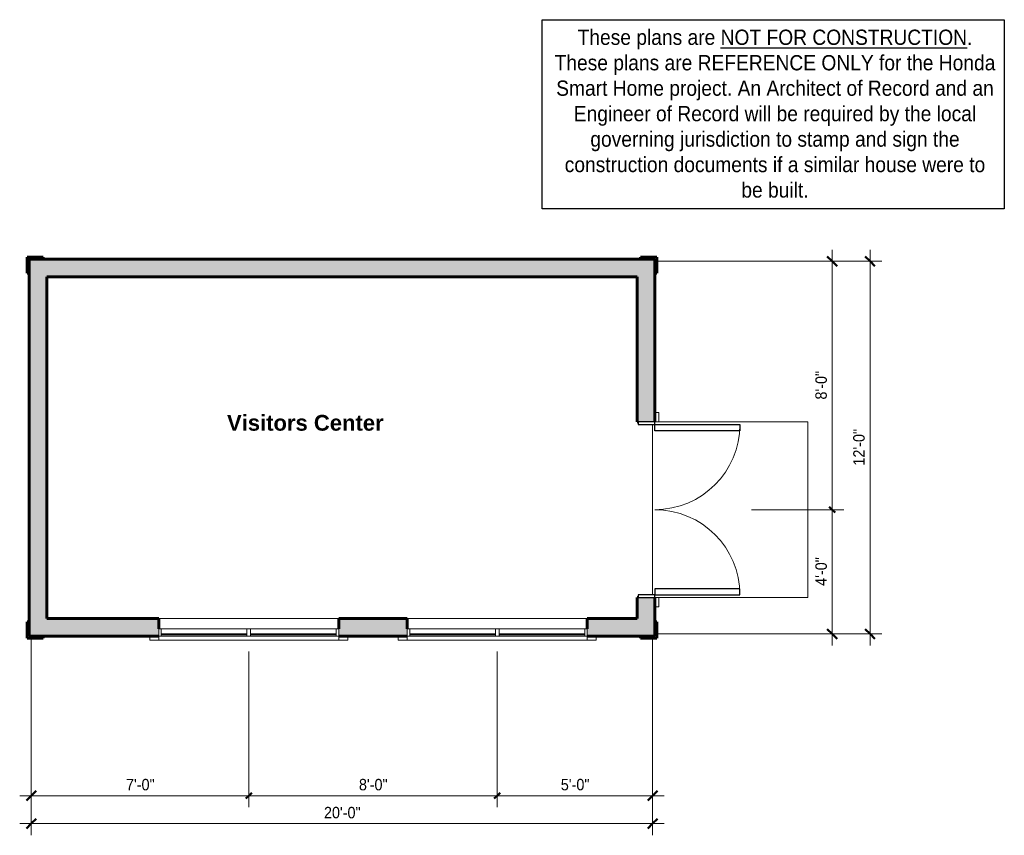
# Model space of a CAD drawing. Header units: inches. Extents: x -215 to 166, y -643 to -327.
import ezdxf

# ---------------------------------------------------------------- set-up
doc = ezdxf.new("R2010")
doc.units = ezdxf.units.IN
doc.header["$MEASUREMENT"] = 0
doc.linetypes.add('3B Center Short', pattern=[0.59375, 0.375, -0.0625, 0.09375, -0.0625])
for name, color, linetype, lineweight in [('A-ANNO-DIMS', 1, 'Continuous', 9), ('A-ANNO-DIMS-48', 1, 'Continuous', 9), ('A-AREA-IDEN', 2, 'Continuous', 9), ('A-DOOR', 1, 'Continuous', 18), ('A-DOOR-FRAM', 1, 'Continuous', 30), ('A-EQPM', 6, 'Continuous', 9), ('A-FLOR-OTLN', 6, 'Continuous', 18), ('A-GLAZ', 6, 'Continuous', 18), ('A-GLAZ-GLAS', 6, 'Continuous', 40), ('A-WALL', 2, 'Continuous', 60), ('A-WALL-PATT', 2, 'Continuous', 18), ('I-WALL', 2, 'Continuous', 18)]:
    doc.layers.add(name, color=color, linetype=linetype, lineweight=lineweight)
doc.styles.add('Arial', font='arial.ttf', dxfattribs={"width": 0.9, "height": 4.425898})
doc.styles.add('Arial_B', font='arialbd.ttf', dxfattribs={"height": 6.088537})
doc.dimstyles.new('Linear_-_3_32__Arial_2', dxfattribs={"dimscale": 12, "dimtxt": 4.5, "dimasz": 0.1875, "dimexe": 0.375, "dimexo": 0.375, "dimgap": 0.0625, "dimtad": 1, "dimdec": 3, "dimrnd": 0.125, "dimzin": 3, "dimdsep": 46, "dimlunit": 4, "dimtxsty": 'Arial', "dimblk1": 'OBLIQUE', "dimblk2": 'OBLIQUE', "dimsah": 1, "dimcen": 0.09, "dimdle": 0.375, "dimazin": 0, "dimtfac": 1, "dimtdec": 3, "dimtix": 1, "dimtmove": 0, "dimatfit": 3, "dimfxl": 1, "dimtvp": 1, "dimfrac": 2, "dimtolj": 1, "dimtzin": 0, "dimarcsym": 2})
doc.dimstyles.new('Linear_-_3_32__Arial_2_1', dxfattribs={"dimscale": 12, "dimtxt": 4.5, "dimasz": 0.1875, "dimexe": 0.375, "dimexo": 0.375, "dimgap": 0.0625, "dimtad": 1, "dimdec": 3, "dimrnd": 0.125, "dimzin": 3, "dimdsep": 46, "dimlunit": 4, "dimtxsty": 'Arial', "dimblk1": 'OBLIQUE', "dimblk2": 'OBLIQUE', "dimsah": 1, "dimcen": 0.09, "dimdle": 0.375, "dimazin": 0, "dimtfac": 1, "dimtdec": 3, "dimtix": 1, "dimtmove": 0, "dimatfit": 3, "dimfxl": 1, "dimtvp": 1, "dimfrac": 2, "dimtolj": 1, "dimtzin": 0, "dimarcsym": 2})
doc.dimstyles.new('Linear_-_3_32__Arial_2_2', dxfattribs={"dimscale": 12, "dimtxt": 4.5, "dimasz": 0.3125, "dimexe": 0.375, "dimexo": 0.375, "dimgap": 0.0625, "dimtad": 1, "dimdec": 3, "dimrnd": 0.125, "dimzin": 3, "dimdsep": 46, "dimlunit": 4, "dimtxsty": 'Arial', "dimblk1": 'OBLIQUE', "dimblk2": 'OBLIQUE', "dimsah": 1, "dimcen": 0.09, "dimdle": 0.375, "dimazin": 0, "dimtfac": 1, "dimtdec": 3, "dimtix": 1, "dimtmove": 0, "dimatfit": 3, "dimfxl": 1, "dimtvp": 1, "dimfrac": 2, "dimtolj": 1, "dimtzin": 0, "dimarcsym": 2})
doc.dimstyles.new('Linear_-_3_32__Arial_2_3', dxfattribs={"dimscale": 12, "dimtxt": 4.5, "dimasz": 0.1875, "dimexe": 0.375, "dimexo": 0.375, "dimgap": 0.0625, "dimtad": 1, "dimdec": 3, "dimrnd": 0.125, "dimzin": 3, "dimdsep": 46, "dimlunit": 4, "dimtxsty": 'Arial', "dimblk1": 'OBLIQUE', "dimblk2": 'OBLIQUE', "dimsah": 1, "dimcen": 0.09, "dimdle": 0.375, "dimazin": 0, "dimtfac": 1, "dimtdec": 3, "dimtix": 1, "dimtmove": 0, "dimatfit": 3, "dimfxl": 1, "dimtvp": 1, "dimfrac": 2, "dimtolj": 1, "dimtzin": 0, "dimarcsym": 2})
pattern_1 = [(45, (0, 0), (-4.006467, 4.006467), []), (135, (0, 0), (-4.006467, -4.006467), [])]

# ---------------------------------------------------------------- blocks, each defined once
blk = doc.blocks.new('Two panel out-swing French Style - 5880FR-2991159-Floor Plan Visitors Center')
at = {"layer": 'A-DOOR', "lineweight": 30}
for p, q in [((-17.12, 3.44), (-17.12, 36.31)), ((-17.12, 36.31), (-14.78, 36.31)), ((-14.78, 36.31), (-14.78, 3.44)), ((48.62, 36.31), (46.28, 36.31)), ((46.28, 36.31), (46.28, 3.44)), ((48.62, 3.44), (48.62, 36.31)), ((-14.78, 3.44), (-17.12, 3.44)), ((46.28, 3.44), (48.62, 3.44))]:
    blk.add_line(p, q, dxfattribs=at)
at = {"layer": 'A-DOOR'}
for p, q in [((-18.25, 4.94), (-21.75, 4.94)), ((-21.75, 4.94), (-21.75, 3.44)), ((-18.25, 3.44), (-18.25, 4.94)), ((53.25, 4.94), (49.75, 4.94)), ((49.75, 4.94), (49.75, 3.44)), ((53.25, 3.44), (53.25, 4.94))]:
    blk.add_line(p, q, dxfattribs=at)
at = {"layer": 'A-DOOR', "lineweight": 9}
for centre, radius, start, end in [((-17.12, 3.44), 32.88, 360, 90), ((48.62, 3.44), 32.87, 90, 180)]:
    blk.add_arc(centre, radius, start, end, dxfattribs=at)
at = {"layer": 'A-DOOR-FRAM'}
for p, q in [((-17.12, 3.44), (-18.25, 3.44)), ((-18.25, 3.44), (-18.25, -2.94)), ((-17.12, -2.94), (-17.12, 3.44)), ((49.75, 3.44), (48.62, 3.44)), ((48.62, 3.44), (48.62, -2.94)), ((49.75, -2.94), (49.75, 3.44)), ((-18.25, -2.94), (-17.12, -2.94)), ((48.62, -2.94), (49.75, -2.94))]:
    blk.add_line(p, q, dxfattribs=at)
blk = doc.blocks.new('Double Casement - _2_211510CS-2777844-Floor Plan Visitors Center')
at = {"layer": 'A-GLAZ'}
for p, q in [((-34.75, 4.94), (-38.25, 4.94)), ((-38.25, 4.94), (-38.25, 3.44)), ((-34.75, 3.44), (-34.75, 4.94)), ((-34.75, 4.94), (34.75, 4.94)), ((38.25, 4.94), (34.75, 4.94)), ((34.75, 4.94), (34.75, 3.44)), ((38.25, 3.44), (38.25, 4.94)), ((34.75, 3.44), (-34.75, 3.44)), ((-34.75, 3.44), (-34.75, 0.56)), ((-34.75, 0.56), (34.75, 0.56)), ((-33.83, 0.56), (-33.83, 3.44)), ((-0.73, 3.44), (-0.73, 0.56)), ((0.73, 3.44), (0.73, 0.56)), ((33.83, 3.44), (33.83, 0.56)), ((34.75, 0.56), (34.75, 3.44))]:
    blk.add_line(p, q, dxfattribs=at)
at = {"layer": 'A-GLAZ-GLAS'}
for p, q in [((-0.73, 2.62), (-33.83, 2.62)), ((33.83, 2.62), (0.73, 2.62))]:
    blk.add_line(p, q, dxfattribs=at)
blk = doc.blocks.new('ADA - ADA-2999608-Floor Plan Visitors Center')
at = {"layer": 'A-EQPM'}
for p, q in [((30.65, -476.67), (30.59, -470.67)), ((30.59, -470.67), (30.65, -470.67)), ((30.59, -470.67), (30.65, -470.67)), ((30.65, -470.67), (30.65, -476.67)), ((30.65, -476.67), (30.65, -470.67)), ((30.65, -471.28), (30.68, -471.28)), ((30.65, -471.43), (30.68, -471.43)), ((30.65, -471.67), (30.65, -475.67)), ((30.68, -471.28), (30.68, -471.43)), ((30.68, -471.43), (30.68, -472)), ((30.65, -472), (30.68, -472)), ((30.65, -472.59), (30.68, -472.59)), ((30.65, -473.04), (30.68, -473.04)), ((30.68, -473.91), (30.65, -473.91)), ((30.68, -474.6), (30.65, -474.6)), ((30.65, -474.67), (30.68, -474.67)), ((30.65, -474.69), (30.68, -474.69)), ((30.65, -474.72), (30.68, -474.72)), ((30.68, -472), (30.68, -472.59)), ((30.68, -472.59), (30.68, -473.04)), ((30.68, -473.04), (30.68, -473.99)), ((30.68, -473.99), (30.68, -474.6)), ((30.68, -474.59), (30.68, -474.72)), ((30.68, -474.72), (30.68, -474.69)), ((30.68, -474.69), (30.68, -474.72)), ((30.68, -474.72), (30.68, -475.57)), ((30.65, -476.67), (30.59, -476.67)), ((30.59, -476.67), (30.65, -476.67)), ((30.65, -475.57), (30.68, -475.57))]:
    blk.add_line(p, q, dxfattribs=at)
blk = doc.blocks.new('DIMBLOCK1-Floor Plan Visitors Center')
at = {"layer": 'A-ANNO-DIMS-48', "transparency": 16777216}
for p, q in [((99.11, -416.17), (99.11, -516.67)), ((31.65, -420.67), (103.61, -420.67)), ((99.11, -420.67), (31.65, -420.67)), ((67.96, -516.67), (103.61, -516.67))]:
    blk.add_line(p, q, dxfattribs=at)
at = {"layer": 'A-ANNO-DIMS-48', "lineweight": 50, "transparency": 16777216}
for p, q in [((99.11, -420.67), (97.24, -418.79)), ((99.11, -420.67), (100.99, -422.54)), ((99.11, -516.67), (97.99, -515.54)), ((99.11, -516.67), (100.24, -517.79))]:
    blk.add_line(p, q, dxfattribs=at)
at = {"layer": 'A-ANNO-DIMS-48', "linetype": '3B Center Short', "transparency": 16777216}
blk.add_line((99.11, -516.67), (67.96, -516.67), dxfattribs=at)
at = {"layer": 'A-ANNO-DIMS-48', "color": 0, "transparency": 16777216, "insert": (92.62, -474.1), "char_height": 4.426, "width": 13.0431, "attachment_point": 1, "rotation": 90, "line_spacing_factor": 0.938532, "style": 'Arial'}
blk.add_mtext('8\'-0"', dxfattribs=at)
blk = doc.blocks.new('_Oblique')
at = {"color": 0, "linetype": 'ByBlock', "lineweight": -2}
blk.add_line((-0.5, -0.5), (0.5, 0.5), dxfattribs=at)
blk = doc.blocks.new('DIMBLOCK2-Floor Plan Visitors Center')
at = {"layer": 'A-ANNO-DIMS-48', "transparency": 16777216}
for p, q in [((67.96, -516.67), (103.61, -516.67)), ((99.11, -516.67), (99.11, -569.17)), ((31.65, -564.67), (103.61, -564.67)), ((99.11, -564.67), (31.65, -564.67))]:
    blk.add_line(p, q, dxfattribs=at)
at = {"layer": 'A-ANNO-DIMS-48', "linetype": '3B Center Short', "transparency": 16777216}
blk.add_line((99.11, -516.67), (67.96, -516.67), dxfattribs=at)
at = {"layer": 'A-ANNO-DIMS-48', "lineweight": 50, "transparency": 16777216}
for p, q in [((99.11, -516.67), (97.99, -515.54)), ((99.11, -516.67), (100.24, -517.79)), ((99.11, -564.67), (97.24, -562.79)), ((99.11, -564.67), (100.99, -566.54))]:
    blk.add_line(p, q, dxfattribs=at)
at = {"layer": 'A-ANNO-DIMS-48', "color": 0, "transparency": 16777216, "insert": (92.62, -546.1), "char_height": 4.426, "width": 13.0431, "attachment_point": 1, "rotation": 90, "line_spacing_factor": 0.938532, "style": 'Arial'}
blk.add_mtext('4\'-0"', dxfattribs=at)
blk = doc.blocks.new('DIMBLOCK3-Floor Plan Visitors Center')
at = {"layer": 'A-ANNO-DIMS-48', "transparency": 16777216}
for p, q in [((-210.29, -566.61), (-210.29, -642.52)), ((-210.29, -638.02), (-210.29, -566.61)), ((29.71, -566.61), (29.71, -642.52)), ((29.71, -638.02), (29.71, -566.61)), ((-214.79, -638.02), (34.21, -638.02))]:
    blk.add_line(p, q, dxfattribs=at)
at = {"layer": 'A-ANNO-DIMS-48', "lineweight": 50, "transparency": 16777216}
for p, q in [((-210.29, -638.02), (-212.16, -639.9)), ((-210.29, -638.02), (-208.41, -636.15)), ((29.71, -638.02), (27.84, -639.9)), ((29.71, -638.02), (31.59, -636.15))]:
    blk.add_line(p, q, dxfattribs=at)
at = {"layer": 'A-ANNO-DIMS-48', "color": 0, "transparency": 16777216, "insert": (-97.24, -631.53), "char_height": 4.426, "width": 16.6985, "attachment_point": 1, "line_spacing_factor": 0.938532, "style": 'Arial'}
blk.add_mtext('20\'-0"', dxfattribs=at)
blk = doc.blocks.new('DIMBLOCK4-Floor Plan Visitors Center')
at = {"layer": 'A-ANNO-DIMS-48', "transparency": 16777216}
for p, q in [((-210.29, -566.61), (-210.29, -631.7)), ((-210.29, -627.2), (-210.29, -566.61)), ((-126.29, -571.54), (-126.29, -631.7)), ((-214.79, -627.2), (-126.29, -627.2))]:
    blk.add_line(p, q, dxfattribs=at)
at = {"layer": 'A-ANNO-DIMS-48', "linetype": '3B Center Short', "transparency": 16777216}
blk.add_line((-126.29, -627.2), (-126.29, -571.54), dxfattribs=at)
at = {"layer": 'A-ANNO-DIMS-48', "lineweight": 50, "transparency": 16777216}
for p, q in [((-210.29, -627.2), (-212.16, -629.08)), ((-210.29, -627.2), (-208.41, -625.33)), ((-126.29, -627.2), (-127.41, -628.33)), ((-126.29, -627.2), (-125.16, -626.08))]:
    blk.add_line(p, q, dxfattribs=at)
at = {"layer": 'A-ANNO-DIMS-48', "color": 0, "transparency": 16777216, "insert": (-173.72, -620.71), "char_height": 4.426, "width": 13.0431, "attachment_point": 1, "line_spacing_factor": 0.938532, "style": 'Arial'}
blk.add_mtext('7\'-0"', dxfattribs=at)
blk = doc.blocks.new('DIMBLOCK5-Floor Plan Visitors Center')
at = {"layer": 'A-ANNO-DIMS-48', "transparency": 16777216}
for p, q in [((-126.29, -571.54), (-126.29, -631.7)), ((-30.29, -571.54), (-30.29, -631.7)), ((-126.29, -627.2), (-30.29, -627.2))]:
    blk.add_line(p, q, dxfattribs=at)
at = {"layer": 'A-ANNO-DIMS-48', "linetype": '3B Center Short', "transparency": 16777216}
for p, q in [((-126.29, -627.2), (-126.29, -571.54)), ((-30.29, -627.2), (-30.29, -571.54))]:
    blk.add_line(p, q, dxfattribs=at)
at = {"layer": 'A-ANNO-DIMS-48', "lineweight": 50, "transparency": 16777216}
for p, q in [((-126.29, -627.2), (-127.41, -628.33)), ((-126.29, -627.2), (-125.16, -626.08)), ((-30.29, -627.2), (-31.41, -628.33)), ((-30.29, -627.2), (-29.16, -626.08))]:
    blk.add_line(p, q, dxfattribs=at)
at = {"layer": 'A-ANNO-DIMS-48', "color": 0, "transparency": 16777216, "insert": (-83.72, -620.71), "char_height": 4.426, "width": 13.0431, "attachment_point": 1, "line_spacing_factor": 0.938532, "style": 'Arial'}
blk.add_mtext('8\'-0"', dxfattribs=at)
blk = doc.blocks.new('DIMBLOCK6-Floor Plan Visitors Center')
at = {"layer": 'A-ANNO-DIMS-48', "transparency": 16777216}
for p, q in [((29.71, -566.61), (29.71, -631.7)), ((29.71, -627.2), (29.71, -566.61)), ((-30.29, -571.54), (-30.29, -631.7)), ((-30.29, -627.2), (34.21, -627.2))]:
    blk.add_line(p, q, dxfattribs=at)
at = {"layer": 'A-ANNO-DIMS-48', "linetype": '3B Center Short', "transparency": 16777216}
blk.add_line((-30.29, -627.2), (-30.29, -571.54), dxfattribs=at)
at = {"layer": 'A-ANNO-DIMS-48', "lineweight": 50, "transparency": 16777216}
for p, q in [((-30.29, -627.2), (-31.41, -628.33)), ((-30.29, -627.2), (-29.16, -626.08)), ((29.71, -627.2), (27.84, -629.08)), ((29.71, -627.2), (31.59, -625.33))]:
    blk.add_line(p, q, dxfattribs=at)
at = {"layer": 'A-ANNO-DIMS-48', "color": 0, "transparency": 16777216, "insert": (-5.72, -620.71), "char_height": 4.426, "width": 13.0431, "attachment_point": 1, "line_spacing_factor": 0.938532, "style": 'Arial'}
blk.add_mtext('5\'-0"', dxfattribs=at)
blk = doc.blocks.new('DIMBLOCK7-Floor Plan Visitors Center')
at = {"layer": 'A-ANNO-DIMS-48', "transparency": 16777216}
for p, q in [((113.74, -569.17), (113.74, -416.17)), ((31.65, -420.67), (118.24, -420.67)), ((113.74, -420.67), (31.65, -420.67)), ((31.65, -564.67), (118.24, -564.67)), ((113.74, -564.67), (31.65, -564.67))]:
    blk.add_line(p, q, dxfattribs=at)
at = {"layer": 'A-ANNO-DIMS-48', "lineweight": 50, "transparency": 16777216}
for p, q in [((113.74, -420.67), (111.87, -418.79)), ((113.74, -420.67), (115.62, -422.54)), ((113.74, -564.67), (111.87, -562.79)), ((113.74, -564.67), (115.62, -566.54))]:
    blk.add_line(p, q, dxfattribs=at)
at = {"layer": 'A-ANNO-DIMS-48', "color": 0, "transparency": 16777216, "insert": (107.25, -499.63), "char_height": 4.426, "width": 16.6985, "attachment_point": 1, "rotation": 90, "line_spacing_factor": 0.938532, "style": 'Arial'}
blk.add_mtext('12\'-0"', dxfattribs=at)

msp = doc.modelspace()

# ---------------------------------------------------------------- hatches: boundary and pattern name
at = {"layer": 'A-WALL-PATT', "lineweight": 9}
h = msp.add_hatch(dxfattribs=at)
h.set_pattern_fill('FP_1', color=256, style=0, pattern_type=2)
h.set_pattern_definition(pattern_1)
h.paths.add_polyline_path([(-211.1611, -425.2929), (-211.1611, -419.7929), (-205.6611, -419.7929), (-205.6611, -419.0429), (-211.9111, -419.0429), (-211.9111, -425.2929)], flags=0)
at = {"layer": 'A-WALL-PATT'}
for points in [[(23.7139, -426.6679), (30.5889, -426.6679), (30.5889, -419.7929), (-211.1611, -419.7929), (-211.1611, -426.6679), (-16.522, -426.6679)], [(-204.2861, -565.5429), (-204.2861, -426.6679), (-211.1611, -426.6679), (-211.1611, -565.5429)]]:
    msp.add_hatch(color=256, dxfattribs=at).paths.add_polyline_path(points, flags=0)
at = {"layer": 'A-WALL-PATT', "lineweight": 9}
h = msp.add_hatch(dxfattribs=at)
h.set_pattern_fill('FP_1', color=256, style=0, pattern_type=2)
h.set_pattern_definition(pattern_1)
h.paths.add_polyline_path([(31.3389, -425.2929), (31.3389, -419.0429), (25.0889, -419.0429), (25.0889, -419.7929), (30.5889, -419.7929), (30.5889, -425.2929)], flags=0)
at = {"layer": 'A-WALL-PATT'}
h = msp.add_hatch(color=256, dxfattribs=at)
h.paths.add_polyline_path([(24.2149, -558.6679), (30.5889, -558.6679), (30.5889, -550.6679), (23.7139, -550.6679), (23.7139, -558.6679)], flags=0)
h.paths.add_polyline_path([(23.7139, -482.6679), (30.5889, -482.6679), (30.5889, -426.6679), (23.7139, -426.6679), (23.7139, -482.5795)], flags=0)
h = msp.add_hatch(color=256, dxfattribs=at)
h.paths.add_polyline_path([(30.5889, -565.5429), (30.5889, -558.6679), (4.4639, -558.6679), (4.4639, -565.5429)], flags=0)
h.paths.add_polyline_path([(-204.2861, -565.5429), (-161.0361, -565.5429), (-161.0361, -558.6679), (-204.2861, -558.6679), (-204.2861, -562.6679)], flags=0)
h.paths.add_polyline_path([(-91.5361, -565.5429), (-65.0361, -565.5429), (-65.0361, -558.6679), (-91.5361, -558.6679), (-91.5361, -562.6679)], flags=0)
at = {"layer": 'A-WALL-PATT', "lineweight": 9}
h = msp.add_hatch(dxfattribs=at)
h.set_pattern_fill('FP_1', color=256, style=0, pattern_type=2)
h.set_pattern_definition(pattern_1)
h.paths.add_polyline_path([(-205.6611, -566.2929), (-205.6611, -565.5429), (-211.1611, -565.5429), (-211.1611, -560.0429), (-211.9111, -560.0429), (-211.9111, -566.2929)], flags=0)
h = msp.add_hatch(dxfattribs=at)
h.set_pattern_fill('FP_1', color=256, style=0, pattern_type=2)
h.set_pattern_definition(pattern_1)
h.paths.add_polyline_path([(25.0889, -566.2929), (31.3389, -566.2929), (31.3389, -560.0429), (30.5889, -560.0429), (30.5889, -565.5429), (25.0889, -565.5429)], flags=0)

# ---------------------------------------------------------------- linework, layer by layer
msp.add_lwpolyline([(-12.9516, -327.2809), (165.6195, -327.2809), (165.6195, -400.4307), (-12.9516, -400.4307)], close=True)
at = {"layer": 'A-FLOR-OTLN'}
for p, q in [((89.7139, -482.6679), (32.0889, -482.6679)), ((89.7139, -550.6679), (89.7139, -482.6679)), ((29.7139, -549.5429), (29.7139, -483.7929)), ((32.0889, -550.6679), (89.7139, -550.6679))]:
    msp.add_line(p, q, dxfattribs=at)
at = {"layer": 'A-WALL'}
for p, q in [((-205.6611, -419.0429), (-211.9111, -419.0429)), ((-211.9111, -419.0429), (-211.9111, -425.2929)), ((-211.1611, -425.2929), (-211.1611, -419.7929)), ((-211.1611, -419.7929), (-205.6611, -419.7929)), ((-205.6611, -419.7929), (-205.6611, -419.0429)), ((25.0889, -419.0429), (25.0889, -419.7929)), ((31.3389, -419.0429), (25.0889, -419.0429)), ((25.0889, -419.7929), (30.5889, -419.7929)), ((30.5889, -419.7929), (30.5889, -425.2929)), ((31.3389, -425.2929), (31.3389, -419.0429)), ((-211.9111, -425.2929), (-211.1611, -425.2929)), ((30.5889, -425.2929), (31.3389, -425.2929)), ((-211.1611, -560.0429), (-211.9111, -560.0429)), ((-211.9111, -560.0429), (-211.9111, -566.2929)), ((-211.1611, -565.5429), (-211.1611, -560.0429)), ((31.3389, -560.0429), (30.5889, -560.0429)), ((30.5889, -560.0429), (30.5889, -565.5429)), ((31.3389, -566.2929), (31.3389, -560.0429)), ((-211.9111, -566.2929), (-205.6611, -566.2929)), ((-205.6611, -565.5429), (-211.1611, -565.5429)), ((-205.6611, -566.2929), (-205.6611, -565.5429)), ((25.0889, -565.5429), (25.0889, -566.2929)), ((30.5889, -565.5429), (25.0889, -565.5429)), ((25.0889, -566.2929), (31.3389, -566.2929))]:
    msp.add_line(p, q, dxfattribs=at)
at = {"layer": 'I-WALL', "lineweight": 60}
for p, q in [((25.0889, -419.7929), (-205.6611, -419.7929)), ((-211.1611, -425.2929), (-211.1611, -560.0429)), ((30.5889, -482.6679), (30.5889, -425.2929)), ((-204.2861, -426.6679), (23.7139, -426.6679)), ((-204.2861, -558.6679), (-204.2861, -426.6679)), ((23.7139, -426.6679), (23.7139, -482.6679)), ((23.7139, -482.6679), (24.2149, -482.6679)), ((23.7139, -550.6679), (23.7139, -558.6679)), ((24.2149, -550.6679), (23.7139, -550.6679)), ((30.5889, -560.0429), (30.5889, -550.6679)), ((-161.0361, -558.6679), (-204.2861, -558.6679)), ((-161.0361, -562.6679), (-161.0361, -558.6679)), ((-65.0361, -558.6679), (-91.5361, -558.6679)), ((-91.5361, -558.6679), (-91.5361, -562.6679)), ((-65.0361, -562.6679), (-65.0361, -558.6679)), ((23.7139, -558.6679), (4.4639, -558.6679)), ((4.4639, -558.6679), (4.4639, -562.6679)), ((-205.6611, -565.5429), (-161.0361, -565.5429)), ((-91.5361, -565.5429), (-65.0361, -565.5429)), ((4.4639, -565.5429), (25.0889, -565.5429))]:
    msp.add_line(p, q, dxfattribs=at)
at = {"layer": 'I-WALL'}
for p, q in [((-161.0361, -558.6679), (-91.5361, -558.6679)), ((-65.0361, -558.6679), (4.4639, -558.6679))]:
    msp.add_line(p, q, dxfattribs=at)

# ---------------------------------------------------------------- block references
at = {"layer": 'A-DOOR', "rotation": 269.9999999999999}
msp.add_blockref('Two panel out-swing French Style - 5880FR-2991159-Floor Plan Visitors Center', (27.1514, -500.9179), dxfattribs=at)
at = {"layer": 'A-EQPM'}
msp.add_blockref('ADA - ADA-2999608-Floor Plan Visitors Center', (0, 0), dxfattribs=at)
at = {"layer": 'A-GLAZ', "rotation": 180}
for p in [(-126.2861, -562.1054), (-30.2861, -562.1054)]:
    msp.add_blockref('Double Casement - _2_211510CS-2777844-Floor Plan Visitors Center', p, dxfattribs=at)

# ---------------------------------------------------------------- texts
at = {"insert": (77.0231, -331.1232), "char_height": 5.9011976, "width": 170.64303, "attachment_point": 2, "style": 'Arial'}
msp.add_mtext('These plans are {\\LNOT FOR CONSTRUCTION}. These plans are REFERENCE ONLY for the Honda Smart Home project. An Architect of Record and an Engineer of Record will be required by the local governing jurisdiction to stamp and sign the construction documents if a similar house were to be built.', dxfattribs=at)
at = {"layer": 'A-AREA-IDEN', "insert": (-104.4437, -480.0383), "char_height": 6.088537, "width": 70.128, "attachment_point": 2, "line_spacing_factor": 0.938532, "style": 'Arial_B'}
msp.add_mtext('Visitors Center', dxfattribs=at)

# ---------------------------------------------------------------- dimensions: what is measured, and where the dimension line sits
at = {"layer": 'A-ANNO-DIMS'}
for base, p1, p2, dimstyle, override, picture, middle in [((99.1108, -516.6679), (27.1514, -420.6679), (63.4639, -516.6679), 'Linear_-_3_32__Arial_2', {"dimpost": '<>', "dimfxl": 102.638188}, 'DIMBLOCK1-Floor Plan Visitors Center', (96.1011, -468.6679)), ((113.7408, -420.6679), (27.1514, -564.6679), (27.1514, -420.6679), 'Linear_-_3_32__Arial_2_2', {"dimpost": '<>', "dimfxl": 144}, 'DIMBLOCK7-Floor Plan Visitors Center', (110.7311, -492.6679)), ((99.1108, -564.6679), (63.4639, -516.6679), (27.1514, -564.6679), 'Linear_-_3_32__Arial_2_1', {"dimpost": '<>', "dimfxl": 60.188019}, 'DIMBLOCK2-Floor Plan Visitors Center', (96.1011, -540.6679))]:
    dim = msp.add_linear_dim(base=base, p1=p1, p2=p2, angle=90, dimstyle=dimstyle, override=override, dxfattribs=at)
    dim.commit()
    dim.dimension.update_dxf_attribs({"geometry": picture, "text_midpoint": middle})
for base, p1, p2, dimstyle, override, picture, middle in [((29.7139, -638.0233), (-210.2861, -562.1054), (29.7139, -562.1054), 'Linear_-_3_32__Arial_2_2', {"dimpost": '<>', "dimfxl": 240}, 'DIMBLOCK3-Floor Plan Visitors Center', (-90.2861, -635.0135)), ((-126.2861, -627.2036), (-210.2861, -562.1054), (-126.2861, -567.0429), 'Linear_-_3_32__Arial_2', {"dimpost": '<>', "dimfxl": 84.144987}, 'DIMBLOCK4-Floor Plan Visitors Center', (-168.2861, -624.1939)), ((29.7139, -627.2036), (-30.2861, -567.0429), (29.7139, -562.1054), 'Linear_-_3_32__Arial_2_1', {"dimpost": '<>', "dimfxl": 60.202815}, 'DIMBLOCK6-Floor Plan Visitors Center', (-0.2861, -624.1939)), ((-30.2861, -627.2036), (-126.2861, -567.0429), (-30.2861, -567.0429), 'Linear_-_3_32__Arial_2_3', {"dimpost": '<>', "dimfxl": 96}, 'DIMBLOCK5-Floor Plan Visitors Center', (-78.2861, -624.1939))]:
    dim = msp.add_linear_dim(base=base, p1=p1, p2=p2, dimstyle=dimstyle, override=override, dxfattribs=at)
    dim.commit()
    dim.dimension.update_dxf_attribs({"geometry": picture, "text_midpoint": middle})

doc.saveas('drawing.dxf')
